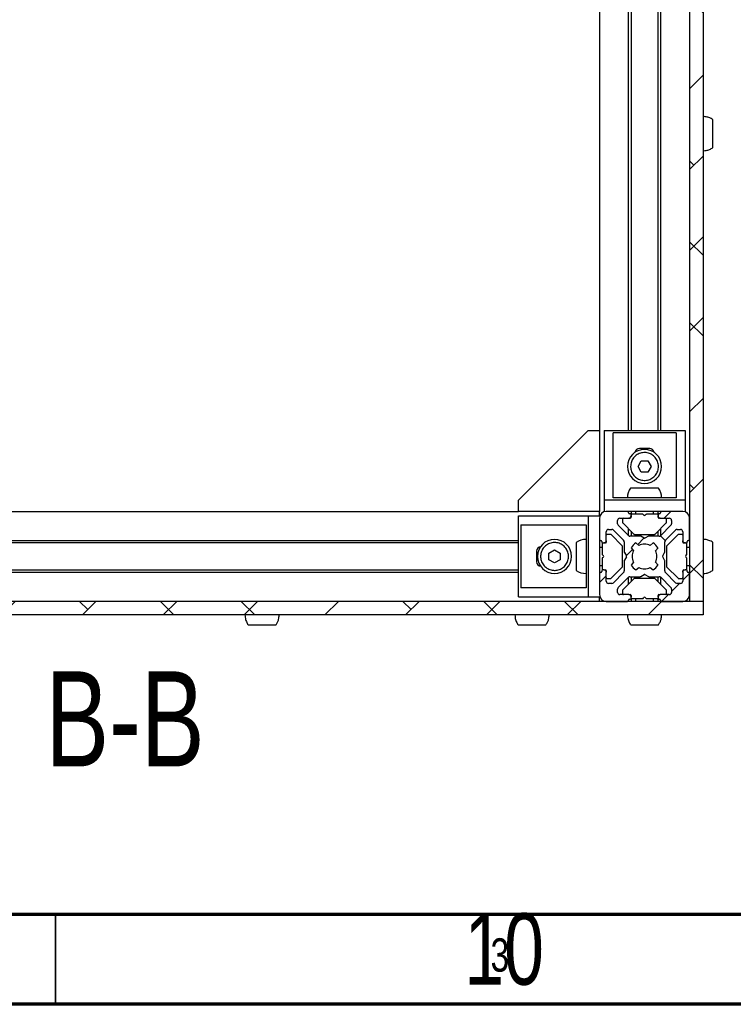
# Model space of a CAD drawing. Header units: millimetres. Extents: x 5 to 592, y 5 to 415.
# Tile 3 of 39: x 95 to 135, y 5 to 60. Entities that reach past the tile are written whole.
import ezdxf

# ---------------------------------------------------------------- set-up
doc = ezdxf.new("R2010")
doc.units = ezdxf.units.MM
doc.layers.add('NOTES', color=6, linetype='Continuous')
doc.layers.add('TRAIT-FINS', color=9, linetype='Continuous')
doc.layers.add('TRAIT-FORT', color=4, linetype='Continuous', lineweight=25)
doc.styles.add('SLDTEXTSTYLE0', font='TXT', dxfattribs={"width": 0.75})

msp = doc.modelspace()

# ---------------------------------------------------------------- hatches: boundary and pattern name
at = {"layer": 'TRAIT-FINS'}
h = msp.add_hatch(dxfattribs=at)
h.set_pattern_fill('ANSI38', color=9, style=0)
h.paths.add_polyline_path([(132.9712, 102.3959), (132.2212, 102.3959), (132.2212, 27.3959), (132.9712, 27.3959)], flags=0)
h = msp.add_hatch(dxfattribs=at)
h.set_pattern_fill('ANSI38', color=9, angle=3e-322, style=0)
edge = h.paths.add_edge_path(flags=0)
edge.add_arc((128.8837, 32.3209), 0.05, 180, 270, ccw=False)
edge.add_line((128.8337, 32.3209), (128.8337, 32.3459))
edge.add_arc((128.7837, 32.3459), 0.05, 0, 90)
edge.add_line((128.7837, 32.3959), (127.5962, 32.3959))
edge.add_arc((127.5962, 32.0209), 0.375, 90, 180)
edge.add_line((127.2212, 32.0209), (127.2212, 30.8334))
edge.add_arc((127.2712, 30.8334), 0.05, 180, 270)
edge.add_line((127.2712, 30.7834), (127.2962, 30.7834))
edge.add_arc((127.2962, 30.7334), 0.05, 0, 90, ccw=False)
edge.add_line((127.3462, 30.7334), (127.3462, 30.6959))
edge.add_arc((127.3962, 30.6959), 0.05, 180, 270)
edge.add_line((127.3962, 30.6459), (127.4712, 30.6459))
edge.add_arc((127.4712, 30.7709), 0.125, 270, 360)
edge.add_line((127.5962, 30.7709), (127.5962, 31.2709))
edge.add_arc((127.7212, 31.2709), 0.125, 90, 180, ccw=False)
edge.add_line((127.7212, 31.3959), (127.9043, 31.3959))
edge.add_arc((127.9043, 31.2709), 0.125, 45, 90, ccw=False)
edge.add_line((127.9927, 31.3592), (128.5596, 30.7923))
edge.add_arc((128.4712, 30.7039), 0.125, 0, 45, ccw=False)
edge.add_line((128.5962, 30.7039), (128.5962, 30.1343))
edge.add_arc((128.6462, 30.1343), 0.05, 180, 210)
edge.add_line((128.6029, 30.1093), (128.7117, 29.9209))
edge.add_arc((128.6684, 29.8959), 0.05, -30, 30, ccw=False)
edge.add_line((128.7117, 29.8709), (128.6029, 29.6825))
edge.add_arc((128.6462, 29.6575), 0.05, 150, 180)
edge.add_line((128.5962, 29.6575), (128.5962, 29.0878))
edge.add_arc((128.4712, 29.0878), 0.125, 315, 360, ccw=False)
edge.add_line((128.5596, 28.9994), (127.9927, 28.4325))
edge.add_arc((127.9043, 28.5209), 0.125, 270, 315, ccw=False)
edge.add_line((127.9043, 28.3959), (127.7212, 28.3959))
edge.add_arc((127.7212, 28.5209), 0.125, 180, 270, ccw=False)
edge.add_line((127.5962, 28.5209), (127.5962, 29.0209))
edge.add_arc((127.4712, 29.0209), 0.125, 0, 90)
edge.add_line((127.4712, 29.1459), (127.3962, 29.1459))
edge.add_arc((127.3962, 29.0959), 0.05, 90, 180)
edge.add_line((127.3462, 29.0959), (127.3462, 29.0584))
edge.add_arc((127.2962, 29.0584), 0.05, 270, 360, ccw=False)
edge.add_line((127.2962, 29.0084), (127.2712, 29.0084))
edge.add_arc((127.2712, 28.9584), 0.05, 90, 180)
edge.add_line((127.2212, 28.9584), (127.2212, 27.7709))
edge.add_arc((127.5962, 27.7709), 0.375, 180, 270)
edge.add_line((127.5962, 27.3959), (128.7837, 27.3959))
edge.add_arc((128.7837, 27.4459), 0.05, 270, 360)
edge.add_line((128.8337, 27.4459), (128.8337, 27.4709))
edge.add_arc((128.8837, 27.4709), 0.05, 90, 180, ccw=False)
edge.add_line((128.8837, 27.5209), (128.9212, 27.5209))
edge.add_arc((128.9212, 27.5709), 0.05, 270, 360)
edge.add_line((128.9712, 27.5709), (128.9712, 27.6459))
edge.add_arc((128.8462, 27.6459), 0.125, 0, 90)
edge.add_line((128.8462, 27.7709), (128.3462, 27.7709))
edge.add_arc((128.3462, 27.8959), 0.125, 180, 270, ccw=False)
edge.add_line((128.2212, 27.8959), (128.2212, 28.0789))
edge.add_arc((128.3462, 28.0789), 0.125, 135, 180, ccw=False)
edge.add_line((128.2578, 28.1673), (128.8248, 28.7342))
edge.add_arc((128.9132, 28.6459), 0.125, 90, 135, ccw=False)
edge.add_line((128.9132, 28.7709), (129.4828, 28.7709))
edge.add_arc((129.4828, 28.8209), 0.05, 270, 300)
edge.add_line((129.5078, 28.7776), (129.6962, 28.8863))
edge.add_arc((129.7212, 28.843), 0.05, 60, 120, ccw=False)
edge.add_line((129.7462, 28.8863), (129.9346, 28.7776))
edge.add_arc((129.9596, 28.8209), 0.05, 240, 270)
edge.add_line((129.9596, 28.7709), (130.5293, 28.7709))
edge.add_arc((130.5293, 28.6459), 0.125, 45, 90, ccw=False)
edge.add_line((130.6177, 28.7342), (131.1846, 28.1673))
edge.add_arc((131.0962, 28.0789), 0.125, 0, 45, ccw=False)
edge.add_line((131.2212, 28.0789), (131.2212, 27.8959))
edge.add_arc((131.0962, 27.8959), 0.125, 270, 360, ccw=False)
edge.add_line((131.0962, 27.7709), (130.5962, 27.7709))
edge.add_arc((130.5962, 27.6459), 0.125, 90, 180)
edge.add_line((130.4712, 27.6459), (130.4712, 27.5709))
edge.add_arc((130.5212, 27.5709), 0.05, 180, 270)
edge.add_line((130.5212, 27.5209), (130.5587, 27.5209))
edge.add_arc((130.5587, 27.4709), 0.05, 0, 90, ccw=False)
edge.add_line((130.6087, 27.4709), (130.6087, 27.4459))
edge.add_arc((130.6587, 27.4459), 0.05, 180, 270)
edge.add_line((130.6587, 27.3959), (131.8462, 27.3959))
edge.add_arc((131.8462, 27.7709), 0.375, 270, 360)
edge.add_line((132.2212, 27.7709), (132.2212, 28.9584))
edge.add_arc((132.1712, 28.9584), 0.05, 0, 90)
edge.add_line((132.1712, 29.0084), (132.1462, 29.0084))
edge.add_arc((132.1462, 29.0584), 0.05, 180, 270, ccw=False)
edge.add_line((132.0962, 29.0584), (132.0962, 29.0959))
edge.add_arc((132.0462, 29.0959), 0.05, 0, 90)
edge.add_line((132.0462, 29.1459), (131.9712, 29.1459))
edge.add_arc((131.9712, 29.0209), 0.125, 90, 180)
edge.add_line((131.8462, 29.0209), (131.8462, 28.5209))
edge.add_arc((131.7212, 28.5209), 0.125, 270, 360, ccw=False)
edge.add_line((131.7212, 28.3959), (131.5382, 28.3959))
edge.add_arc((131.5382, 28.5209), 0.125, 225, 270, ccw=False)
edge.add_line((131.4498, 28.4325), (130.8828, 28.9994))
edge.add_arc((130.9712, 29.0878), 0.125, 180, 225, ccw=False)
edge.add_line((130.8462, 29.0878), (130.8462, 29.6575))
edge.add_arc((130.7962, 29.6575), 0.05, 0, 30)
edge.add_line((130.8395, 29.6825), (130.7307, 29.8709))
edge.add_arc((130.774, 29.8959), 0.05, 150, 210, ccw=False)
edge.add_line((130.7307, 29.9209), (130.8395, 30.1093))
edge.add_arc((130.7962, 30.1343), 0.05, 330, 360)
edge.add_line((130.8462, 30.1343), (130.8462, 30.7039))
edge.add_arc((130.9712, 30.7039), 0.125, 135, 180, ccw=False)
edge.add_line((130.8828, 30.7923), (131.4498, 31.3592))
edge.add_arc((131.5382, 31.2709), 0.125, 90, 135, ccw=False)
edge.add_line((131.5382, 31.3959), (131.7212, 31.3959))
edge.add_arc((131.7212, 31.2709), 0.125, 0, 90, ccw=False)
edge.add_line((131.8462, 31.2709), (131.8462, 30.7709))
edge.add_arc((131.9712, 30.7709), 0.125, 180, 270)
edge.add_line((131.9712, 30.6459), (132.0462, 30.6459))
edge.add_arc((132.0462, 30.6959), 0.05, 270, 360)
edge.add_line((132.0962, 30.6959), (132.0962, 30.7334))
edge.add_arc((132.1462, 30.7334), 0.05, 90, 180, ccw=False)
edge.add_line((132.1462, 30.7834), (132.1712, 30.7834))
edge.add_arc((132.1712, 30.8334), 0.05, 270, 360)
edge.add_line((132.2212, 30.8334), (132.2212, 32.0209))
edge.add_arc((131.8462, 32.0209), 0.375, 0, 90)
edge.add_line((131.8462, 32.3959), (130.6587, 32.3959))
edge.add_arc((130.6587, 32.3459), 0.05, 90, 180)
edge.add_line((130.6087, 32.3459), (130.6087, 32.3209))
edge.add_arc((130.5587, 32.3209), 0.05, 270, 360, ccw=False)
edge.add_line((130.5587, 32.2709), (130.5212, 32.2709))
edge.add_arc((130.5212, 32.2209), 0.05, 90, 180)
edge.add_line((130.4712, 32.2209), (130.4712, 32.1459))
edge.add_arc((130.5962, 32.1459), 0.125, 180, 270)
edge.add_line((130.5962, 32.0209), (131.0962, 32.0209))
edge.add_arc((131.0962, 31.8959), 0.125, 0, 90, ccw=False)
edge.add_line((131.2212, 31.8959), (131.2212, 31.7128))
edge.add_arc((131.0962, 31.7128), 0.125, 315, 360, ccw=False)
edge.add_line((131.1846, 31.6244), (130.6177, 31.0575))
edge.add_arc((130.5293, 31.1459), 0.125, 270, 315, ccw=False)
edge.add_line((130.5293, 31.0209), (129.9596, 31.0209))
edge.add_arc((129.9596, 30.9709), 0.05, 90, 120)
edge.add_line((129.9346, 31.0142), (129.7462, 30.9054))
edge.add_arc((129.7212, 30.9487), 0.05, 240, 300, ccw=False)
edge.add_line((129.6962, 30.9054), (129.5078, 31.0142))
edge.add_arc((129.4828, 30.9709), 0.05, 60, 90)
edge.add_line((129.4828, 31.0209), (128.9132, 31.0209))
edge.add_arc((128.9132, 31.1459), 0.125, 225, 270, ccw=False)
edge.add_line((128.8248, 31.0575), (128.2578, 31.6244))
edge.add_arc((128.3462, 31.7128), 0.125, 180, 225, ccw=False)
edge.add_line((128.2212, 31.7128), (128.2212, 31.8959))
edge.add_arc((128.3462, 31.8959), 0.125, 90, 180, ccw=False)
edge.add_line((128.3462, 32.0209), (128.8462, 32.0209))
edge.add_arc((128.8462, 32.1459), 0.125, 270, 360)
edge.add_line((128.9712, 32.1459), (128.9712, 32.2209))
edge.add_arc((128.9212, 32.2209), 0.05, 0, 90)
edge.add_line((128.9212, 32.2709), (128.8837, 32.2709))
edge = h.paths.add_edge_path(flags=0)
edge.add_arc((129.7212, 29.8959), 0.6875, 242.77268, 297.22732, ccw=False)
edge.add_line((129.4067, 29.2845), (129.2427, 29.1484))
edge.add_arc((129.7212, 29.8959), 0.8874, 212.55044, 237.37362, ccw=False)
edge.add_line((128.9732, 29.4184), (129.1099, 29.5813))
edge.add_arc((129.7212, 29.8959), 0.6875, 152.77268, 207.22732, ccw=False)
edge.add_line((129.1099, 30.2104), (128.9732, 30.3733))
edge.add_arc((129.7212, 29.8959), 0.8874, 122.62638, 147.44956, ccw=False)
edge.add_line((129.2427, 30.6433), (129.4067, 30.5072))
edge.add_arc((129.7212, 29.8959), 0.6875, 62.77268, 117.22732, ccw=False)
edge.add_line((130.0358, 30.5072), (130.1997, 30.6433))
edge.add_arc((129.7212, 29.8959), 0.8874, 32.55044, 57.37362, ccw=False)
edge.add_line((130.4693, 30.3733), (130.3325, 30.2104))
edge.add_arc((129.7212, 29.8959), 0.6875, -27.22732, 27.22732, ccw=False)
edge.add_line((130.3325, 29.5813), (130.4693, 29.4184))
edge.add_arc((129.7212, 29.8959), 0.8874, 302.62638, 327.44956, ccw=False)
edge.add_line((130.1997, 29.1484), (130.0358, 29.2845))
h = msp.add_hatch(dxfattribs=at)
h.set_pattern_fill('ANSI38', color=9, angle=3e-322, style=0)
h.paths.add_polyline_path([(68.9712, 26.6459), (132.9712, 26.6459), (132.9712, 27.3959), (68.9712, 27.3959)], flags=0)

# ---------------------------------------------------------------- linework, layer by layer
at = {"color": 7, "linetype": 'Continuous', "lineweight": 18}
for p, q in [((10, 10), (584, 10)), ((97, 10), (97, 5)), ((5, 5), (589, 5))]:
    msp.add_line(p, q, dxfattribs=at)
at = {"color": 7, "linetype": 'Continuous', "lineweight": 70}
for p, q in [((584, 10), (10, 10)), ((589, 5), (5, 5))]:
    msp.add_line(p, q, dxfattribs=at)
at = {"color": 7, "linetype": 'Continuous', "lineweight": 35}
msp.add_line((97, 10), (97, 5), dxfattribs=at)
at = {"layer": 'TRAIT-FORT', "color": 4, "linetype": 'Continuous', "lineweight": 25}
for p, q in [((132.2212, 102.3959), (132.2212, 27.3959)), ((132.9712, 102.3959), (132.9712, 27.3959)), ((127.2212, 92.8959), (127.2212, 36.8959)), ((128.8337, 36.8959), (128.8337, 92.8959)), ((128.9712, 92.8959), (128.9712, 36.8959)), ((130.4712, 36.8959), (130.4712, 92.8959)), ((130.6087, 92.8959), (130.6087, 36.8959)), ((122.7212, 33.0234), (126.5937, 36.8959)), ((126.5937, 36.8959), (127.2212, 36.8959)), ((127.2212, 36.8959), (127.2212, 32.3959)), ((127.4712, 36.8959), (127.4712, 33.0234)), ((127.4712, 36.8959), (131.9712, 36.8959)), ((131.4712, 36.7734), (127.9712, 36.7734)), ((127.9712, 33.1459), (127.9712, 36.7734)), ((131.4712, 36.7734), (131.4712, 33.1459)), ((131.9712, 36.8959), (131.9712, 33.0234)), ((130.0087, 35.8959), (129.4337, 35.8959)), ((129.3604, 34.8959), (129.5408, 35.2084)), ((129.5408, 35.2084), (129.9016, 35.2084)), ((129.9016, 35.2084), (130.0821, 34.8959)), ((129.5408, 34.5834), (129.3604, 34.8959)), ((129.9016, 34.5834), (129.5408, 34.5834)), ((130.0821, 34.8959), (129.9016, 34.5834)), ((122.7212, 32.3959), (122.7212, 33.0234)), ((131.9712, 33.0234), (127.4712, 33.0234)), ((127.4712, 33.0234), (127.4712, 32.3959)), ((131.4712, 33.1459), (127.9712, 33.1459)), ((131.9712, 33.0234), (131.9712, 32.3959)), ((79.2212, 32.3959), (122.7212, 32.3959)), ((127.2212, 32.3959), (122.7212, 32.3959)), ((127.2212, 32.1459), (127.2212, 32.3959)), ((128.7837, 32.3959), (127.5962, 32.3959)), ((130.6587, 32.3959), (128.7837, 32.3959)), ((128.8337, 32.3459), (128.8337, 32.3959)), ((128.8337, 32.3209), (128.8337, 32.3459)), ((128.9712, 32.3959), (128.9712, 32.2209)), ((129.2212, 32.3959), (129.2212, 32.2459)), ((130.2212, 32.2459), (130.2212, 32.3959)), ((130.4712, 32.2209), (130.4712, 32.3959)), ((130.6087, 32.3959), (130.6087, 32.3459)), ((130.6087, 32.3459), (130.6087, 32.3209)), ((131.8462, 32.3959), (130.6587, 32.3959)), ((122.7212, 27.6459), (122.7212, 32.1459)), ((122.7212, 32.1459), (126.5937, 32.1459)), ((126.5937, 32.1459), (126.5937, 27.6459)), ((126.5937, 32.1459), (127.2212, 32.1459)), ((127.2212, 32.0209), (127.2212, 30.8334)), ((128.2212, 31.7128), (128.2212, 31.8959)), ((128.3462, 32.0209), (128.8462, 32.0209)), ((128.4962, 31.9709), (128.4962, 31.7916)), ((128.5109, 31.7562), (129.1316, 31.1355)), ((128.9212, 32.0209), (128.8462, 32.0209)), ((128.9212, 32.2709), (128.8837, 32.2709)), ((128.9712, 32.1459), (128.9712, 32.2209)), ((128.9712, 32.1459), (128.9712, 32.0709)), ((129.6005, 32.2459), (129.0212, 32.2459)), ((129.6859, 32.1812), (129.6359, 32.2312)), ((129.8066, 32.2312), (129.7566, 32.1812)), ((130.4212, 32.2459), (129.8419, 32.2459)), ((130.3109, 31.1355), (130.9316, 31.7562)), ((130.4712, 32.2209), (130.4712, 32.1459)), ((130.4712, 32.0709), (130.4712, 32.1459)), ((130.5587, 32.2709), (130.5212, 32.2709)), ((130.5962, 32.0209), (130.5212, 32.0209)), ((130.5962, 32.0209), (131.0962, 32.0209)), ((130.9462, 31.7916), (130.9462, 31.9709)), ((131.2212, 31.8959), (131.2212, 31.7128)), ((132.2212, 30.8334), (132.2212, 32.0209)), ((122.8437, 31.6459), (126.4712, 31.6459)), ((122.8437, 31.6459), (122.8437, 28.1459)), ((126.4712, 31.6459), (126.4712, 28.1459)), ((127.5962, 30.7709), (127.5962, 31.2709)), ((127.7212, 31.3959), (127.9043, 31.3959)), ((127.9927, 31.3592), (128.5596, 30.7923)), ((128.8248, 31.0575), (128.2578, 31.6244)), ((128.8337, 31.0493), (128.8337, 31.4334)), ((128.9712, 31.2959), (128.9712, 31.0209)), ((130.4712, 31.0209), (130.4712, 31.2959)), ((130.6087, 31.4334), (130.6087, 31.0493)), ((131.1846, 31.6244), (130.6177, 31.0575)), ((130.8828, 30.7923), (131.4498, 31.3592)), ((131.5382, 31.3959), (131.7212, 31.3959)), ((131.8462, 31.2709), (131.8462, 30.7709)), ((79.2212, 30.7834), (122.7212, 30.7834)), ((125.9212, 30.67), (125.9212, 29.1213)), ((127.2212, 30.8334), (127.2212, 28.9584)), ((127.2712, 30.7834), (127.2962, 30.7834)), ((127.3462, 30.7334), (127.3462, 30.6959)), ((127.5962, 30.7709), (127.5962, 30.6959)), ((127.8255, 31.1209), (127.6462, 31.1209)), ((128.4816, 30.4855), (127.8609, 31.1062)), ((128.5962, 30.7039), (128.5962, 30.1343)), ((129.4828, 31.0209), (128.9132, 31.0209)), ((129.1669, 31.1209), (130.2755, 31.1209)), ((129.6962, 30.9054), (129.5078, 31.0142)), ((129.9346, 31.0142), (129.7462, 30.9054)), ((130.5293, 31.0209), (129.9596, 31.0209)), ((130.8462, 30.1343), (130.8462, 30.7039)), ((131.5816, 31.1062), (130.9609, 30.4855)), ((131.7962, 31.1209), (131.6169, 31.1209)), ((131.8462, 30.6959), (131.8462, 30.7709)), ((132.0962, 30.6959), (132.0962, 30.7334)), ((132.1462, 30.7834), (132.1712, 30.7834)), ((122.7212, 30.6459), (79.2212, 30.6459)), ((123.7212, 30.1834), (123.7212, 29.6084)), ((124.4087, 30.0763), (124.7212, 30.2567)), ((124.7212, 30.2567), (125.0337, 30.0763)), ((127.3712, 30.3959), (127.2212, 30.3959)), ((127.3712, 30.5959), (127.3712, 30.0166)), ((127.3962, 30.6459), (127.4712, 30.6459)), ((127.5462, 30.6459), (127.4712, 30.6459)), ((128.4962, 29.3416), (128.4962, 30.4501)), ((128.6029, 30.1093), (128.7117, 29.9209)), ((128.9732, 30.3733), (129.1099, 30.2104)), ((129.4067, 30.5072), (129.2427, 30.6433)), ((130.1997, 30.6433), (130.0358, 30.5072)), ((130.3325, 30.2104), (130.4693, 30.3733)), ((130.7307, 29.9209), (130.8395, 30.1093)), ((130.9462, 30.4501), (130.9462, 29.3416)), ((131.9712, 30.6459), (131.8962, 30.6459)), ((131.9712, 30.6459), (132.0462, 30.6459)), ((132.0712, 30.0166), (132.0712, 30.5959)), ((132.2212, 30.3959), (132.0712, 30.3959)), ((124.4087, 29.7154), (124.4087, 30.0763)), ((124.7212, 29.535), (124.4087, 29.7154)), ((125.0337, 29.7154), (124.7212, 29.535)), ((125.0337, 30.0763), (125.0337, 29.7154)), ((127.3712, 29.7751), (127.3712, 29.1959)), ((127.3859, 29.9812), (127.4359, 29.9312)), ((127.4359, 29.8605), (127.3859, 29.8105)), ((128.5962, 29.6575), (128.5962, 29.0878)), ((128.7117, 29.8709), (128.6029, 29.6825)), ((129.1099, 29.5813), (128.9732, 29.4184)), ((130.4693, 29.4184), (130.3325, 29.5813)), ((130.8395, 29.6825), (130.7307, 29.8709)), ((130.8462, 29.0878), (130.8462, 29.6575)), ((132.0066, 29.9312), (132.0566, 29.9812)), ((132.0566, 29.8105), (132.0066, 29.8605)), ((132.0712, 29.1959), (132.0712, 29.7751)), ((79.2212, 29.1459), (122.7212, 29.1459)), ((122.7212, 29.0084), (79.2212, 29.0084)), ((127.2212, 29.3959), (127.3712, 29.3959)), ((127.2962, 29.0084), (127.2712, 29.0084)), ((127.3462, 29.0959), (127.3462, 29.0584)), ((127.4712, 29.1459), (127.3962, 29.1459)), ((127.4712, 29.1459), (127.5462, 29.1459)), ((127.5962, 29.0959), (127.5962, 29.0209)), ((127.5962, 28.5209), (127.5962, 29.0209)), ((127.8609, 28.6855), (128.4816, 29.3062)), ((129.2427, 29.1484), (129.4067, 29.2845)), ((130.0358, 29.2845), (130.1997, 29.1484)), ((130.9609, 29.3062), (131.5816, 28.6855)), ((131.8462, 29.0209), (131.8462, 29.0959)), ((131.8462, 29.0209), (131.8462, 28.5209)), ((131.8962, 29.1459), (131.9712, 29.1459)), ((132.0462, 29.1459), (131.9712, 29.1459)), ((132.0712, 29.3959), (132.2212, 29.3959)), ((132.0962, 29.0584), (132.0962, 29.0959)), ((132.1712, 29.0084), (132.1462, 29.0084)), ((127.2212, 28.9584), (127.2212, 27.7709)), ((127.6462, 28.6709), (127.8255, 28.6709)), ((128.5596, 28.9994), (127.9927, 28.4325)), ((128.2578, 28.1673), (128.8248, 28.7342)), ((128.5109, 28.0355), (129.1316, 28.6562)), ((128.8337, 28.3584), (128.8337, 28.7424)), ((128.9132, 28.7709), (129.4828, 28.7709)), ((128.9712, 28.7709), (128.9712, 28.4959)), ((130.2755, 28.6709), (129.1669, 28.6709)), ((129.5078, 28.7776), (129.6962, 28.8863)), ((129.7462, 28.8863), (129.9346, 28.7776)), ((129.9596, 28.7709), (130.5293, 28.7709)), ((130.3109, 28.6562), (130.9316, 28.0355)), ((130.4712, 28.4959), (130.4712, 28.7709)), ((130.6087, 28.7424), (130.6087, 28.3584)), ((130.6177, 28.7342), (131.1846, 28.1673)), ((131.4498, 28.4325), (130.8828, 28.9994)), ((131.6169, 28.6709), (131.7962, 28.6709)), ((132.2212, 27.7709), (132.2212, 28.9584)), ((126.4712, 28.1459), (122.8437, 28.1459)), ((127.9043, 28.3959), (127.7212, 28.3959)), ((128.2212, 27.8959), (128.2212, 28.0789)), ((128.4962, 28.0001), (128.4962, 27.8209)), ((130.9462, 27.8209), (130.9462, 28.0001)), ((131.2212, 28.0789), (131.2212, 27.8959)), ((131.7212, 28.3959), (131.5382, 28.3959)), ((132.9712, 27.3959), (68.9712, 27.3959)), ((122.7212, 27.6459), (126.5937, 27.6459)), ((126.5937, 27.6459), (127.2212, 27.6459)), ((127.2212, 27.3959), (127.2212, 27.6459)), ((127.5962, 27.3959), (128.7837, 27.3959)), ((128.8462, 27.7709), (128.3462, 27.7709)), ((128.8337, 27.4459), (128.8337, 27.4709)), ((128.8337, 27.3959), (128.8337, 27.4459)), ((128.8462, 27.7709), (128.9212, 27.7709)), ((128.8837, 27.5209), (128.9212, 27.5209)), ((128.9712, 27.7209), (128.9712, 27.6459)), ((128.9712, 27.5709), (128.9712, 27.6459)), ((128.9712, 27.5709), (128.9712, 27.3959)), ((129.6005, 27.5459), (129.0212, 27.5459)), ((129.2212, 27.5459), (129.2212, 27.3959)), ((129.6359, 27.5605), (129.6859, 27.6105)), ((129.7566, 27.6105), (129.8066, 27.5605)), ((130.4212, 27.5459), (129.8419, 27.5459)), ((130.2212, 27.3959), (130.2212, 27.5459)), ((130.4712, 27.6459), (130.4712, 27.7209)), ((130.4712, 27.6459), (130.4712, 27.5709)), ((130.4712, 27.3959), (130.4712, 27.5709)), ((130.5212, 27.7709), (130.5962, 27.7709)), ((130.5212, 27.5209), (130.5587, 27.5209)), ((131.0962, 27.7709), (130.5962, 27.7709)), ((130.6087, 27.4709), (130.6087, 27.4459)), ((130.6087, 27.4459), (130.6087, 27.3959)), ((130.6587, 27.3959), (131.8462, 27.3959)), ((132.9712, 27.3959), (132.2212, 27.3959)), ((132.9712, 27.3959), (132.9712, 26.6459)), ((132.9712, 26.6459), (68.9712, 26.6459))]:
    msp.add_line(p, q, dxfattribs=at)
for centre, radius, start, end in [((129.7212, 34.8959), 0.95, 0, 180), ((129.4337, 35.6459), 0.25, 90, 171.95061), ((130.0087, 35.6459), 0.25, 8.0494, 90), ((129.7212, 34.8959), 0.95, 180, 0), ((129.7212, 33.1459), 0.95, 144.59636, 180), ((129.7212, 33.1459), 0.95, 0, 35.39802), ((127.5962, 32.0209), 0.375, 90, 180), ((128.7837, 32.3459), 0.05, 0, 90), ((128.8837, 32.3209), 0.05, 180, 270), ((130.5587, 32.3209), 0.05, 270, 0), ((130.6587, 32.3459), 0.05, 90, 180), ((131.8462, 32.0209), 0.375, 0, 90), ((128.3462, 31.8959), 0.125, 90, 180), ((128.5462, 31.9709), 0.05, 90, 180), ((128.5462, 31.7916), 0.05, 180, 225), ((128.8462, 32.1459), 0.125, 270, 0), ((128.9212, 32.2209), 0.05, 0, 90), ((128.9212, 32.0709), 0.05, 270, 0), ((129.0212, 32.1959), 0.05, 90, 180), ((129.6005, 32.1959), 0.05, 45, 90), ((129.7212, 32.2166), 0.05, 225, 315), ((129.8419, 32.1959), 0.05, 90, 135), ((130.4212, 32.1959), 0.05, 0, 90), ((130.5212, 32.2209), 0.05, 90, 180), ((130.5962, 32.1459), 0.125, 180, 270), ((130.5212, 32.0709), 0.05, 180, 270), ((130.8962, 31.9709), 0.05, 0, 90), ((130.8962, 31.7916), 0.05, 315, 0), ((131.0962, 31.8959), 0.125, 0, 90), ((127.7212, 31.2709), 0.125, 90, 180), ((127.9043, 31.2709), 0.125, 45, 90), ((128.3462, 31.7128), 0.125, 180, 225), ((131.0962, 31.7128), 0.125, 315, 0), ((131.5382, 31.2709), 0.125, 90, 135), ((131.7212, 31.2709), 0.125, 0, 90), ((124.7212, 29.8959), 0.95, 90, 270), ((124.7212, 29.8959), 0.95, 270, 90), ((126.4712, 29.8959), 0.95, 90, 125.39802), ((127.2712, 30.8334), 0.05, 180, 270), ((127.2962, 30.7334), 0.05, 0, 90), ((127.3962, 30.6959), 0.05, 180, 270), ((127.4712, 30.7709), 0.125, 270, 0), ((127.5462, 30.6959), 0.05, 270, 0), ((127.6462, 31.0709), 0.05, 90, 180), ((127.8255, 31.0709), 0.05, 45, 90), ((128.4712, 30.7039), 0.125, 0, 45), ((128.9132, 31.1459), 0.125, 225, 270), ((129.1669, 31.1709), 0.05, 225, 270), ((129.4828, 30.9709), 0.05, 60, 90), ((129.7212, 30.9487), 0.05, 240, 300), ((129.9596, 30.9709), 0.05, 90, 120), ((130.2755, 31.1709), 0.05, 270, 315), ((130.5293, 31.1459), 0.125, 270, 315), ((130.9712, 30.7039), 0.125, 135, 180), ((131.6169, 31.0709), 0.05, 90, 135), ((131.7962, 31.0709), 0.05, 0, 90), ((131.9712, 30.7709), 0.125, 180, 270), ((131.8962, 30.6959), 0.05, 180, 270), ((132.0462, 30.6959), 0.05, 270, 0), ((132.1462, 30.7334), 0.05, 90, 180), ((132.1712, 30.8334), 0.05, 270, 0), ((123.9712, 30.1834), 0.25, 90, 180), ((127.4212, 30.5959), 0.05, 90, 180), ((128.4462, 30.4501), 0.05, 0, 45), ((128.6462, 30.1343), 0.05, 180, 210), ((129.7212, 29.8959), 0.8874, 122.62638, 147.44956), ((129.7212, 29.8959), 0.6875, 152.77268, 207.22732), ((129.7212, 29.8959), 0.6875, 62.77268, 117.22732), ((129.7212, 29.8959), 0.8874, 32.55044, 57.37362), ((129.7212, 29.8959), 0.6875, 332.77268, 27.22732), ((130.7962, 30.1343), 0.05, 330, 0), ((130.9962, 30.4501), 0.05, 135, 180), ((132.0212, 30.5959), 0.05, 0, 90), ((123.9712, 29.6084), 0.25, 180, 270), ((127.4212, 30.0166), 0.05, 180, 225), ((127.4212, 29.7751), 0.05, 135, 180), ((127.4005, 29.8959), 0.05, 315, 45), ((128.6462, 29.6575), 0.05, 150, 180), ((128.6684, 29.8959), 0.05, 330, 30), ((130.774, 29.8959), 0.05, 150, 210), ((130.7962, 29.6575), 0.05, 0, 30), ((132.0419, 29.8959), 0.05, 135, 225), ((132.0212, 30.0166), 0.05, 315, 0), ((132.0212, 29.7751), 0.05, 0, 45), ((126.4712, 29.8959), 0.95, 234.59636, 270), ((127.2712, 28.9584), 0.05, 90, 180), ((127.2962, 29.0584), 0.05, 270, 0), ((127.3962, 29.0959), 0.05, 90, 180), ((127.4212, 29.1959), 0.05, 180, 270), ((127.4712, 29.0209), 0.125, 0, 90), ((127.5462, 29.0959), 0.05, 0, 90), ((128.4462, 29.3416), 0.05, 315, 0), ((128.4712, 29.0878), 0.125, 315, 0), ((129.7212, 29.8959), 0.8874, 212.55044, 237.37362), ((129.7212, 29.8959), 0.6875, 242.77268, 297.22732), ((129.7212, 29.8959), 0.8874, 302.62638, 327.44956), ((130.9712, 29.0878), 0.125, 180, 225), ((130.9962, 29.3416), 0.05, 180, 225), ((131.9712, 29.0209), 0.125, 90, 180), ((131.8962, 29.0959), 0.05, 90, 180), ((132.0212, 29.1959), 0.05, 270, 0), ((132.0462, 29.0959), 0.05, 0, 90), ((132.1462, 29.0584), 0.05, 180, 270), ((132.1712, 28.9584), 0.05, 0, 90), ((127.6462, 28.7209), 0.05, 180, 270), ((127.7212, 28.5209), 0.125, 180, 270), ((127.8255, 28.7209), 0.05, 270, 315), ((128.9132, 28.6459), 0.125, 90, 135), ((129.1669, 28.6209), 0.05, 90, 135), ((129.4828, 28.8209), 0.05, 270, 300), ((129.7212, 28.843), 0.05, 60, 120), ((129.9596, 28.8209), 0.05, 240, 270), ((130.2755, 28.6209), 0.05, 45, 90), ((130.5293, 28.6459), 0.125, 45, 90), ((131.6169, 28.7209), 0.05, 225, 270), ((131.7212, 28.5209), 0.125, 270, 0), ((131.7962, 28.7209), 0.05, 270, 0), ((127.9043, 28.5209), 0.125, 270, 315), ((128.3462, 28.0789), 0.125, 135, 180), ((128.5462, 28.0001), 0.05, 135, 180), ((130.8962, 28.0001), 0.05, 0, 45), ((131.0962, 28.0789), 0.125, 0, 45), ((131.5382, 28.5209), 0.125, 225, 270), ((127.5962, 27.7709), 0.375, 180, 270), ((128.3462, 27.8959), 0.125, 180, 270), ((128.5462, 27.8209), 0.05, 180, 270), ((128.7837, 27.4459), 0.05, 270, 0), ((128.8837, 27.4709), 0.05, 90, 180), ((128.8462, 27.6459), 0.125, 0, 90), ((128.9212, 27.7209), 0.05, 0, 90), ((128.9212, 27.5709), 0.05, 270, 0), ((129.0212, 27.5959), 0.05, 180, 270), ((129.6005, 27.5959), 0.05, 270, 315), ((129.7212, 27.5751), 0.05, 45, 135), ((129.8419, 27.5959), 0.05, 225, 270), ((130.4212, 27.5959), 0.05, 270, 0), ((130.5962, 27.6459), 0.125, 90, 180), ((130.5212, 27.7209), 0.05, 90, 180), ((130.5212, 27.5709), 0.05, 180, 270), ((130.5587, 27.4709), 0.05, 0, 90), ((130.6587, 27.4459), 0.05, 180, 270), ((130.8962, 27.8209), 0.05, 270, 0), ((131.0962, 27.8959), 0.125, 270, 0), ((131.8462, 27.7709), 0.375, 270, 0)]:
    msp.add_arc(centre, radius, start, end, dxfattribs=at)
for points, knots in [([(133.5246, 54.1674), (133.5237, 54.1683), (133.4608, 54.2273), (133.3108, 54.2885), (133.1226, 54.3404), (133.0119, 54.3444), (132.9712, 54.3459)], [0, 0, 0, 0, 0.0067515, 0.43852266, 0.79375071, 1, 1, 1, 1]), ([(133.5212, 52.628), (133.5212, 52.6309), (133.5212, 52.6375), (133.5212, 52.751), (133.5212, 52.9354), (133.5212, 53.1742), (133.5212, 53.4373), (133.5212, 53.6961), (133.5212, 53.9203), (133.5212, 54.0877), (133.5212, 54.1503), (133.5212, 54.1724), (133.5212, 54.1661), (133.5212, 54.1637)], [0, 0, 0, 0, 0.0870662, 0.1944476, 0.3018278, 0.409208, 0.5165912, 0.6239719, 0.7313522, 0.8387352, 0.9461162, 0.9797668, 1, 1, 1, 1]), ([(132.9712, 52.4459), (133.032, 52.4494), (133.1554, 52.4567), (133.3465, 52.5128), (133.4608, 52.5866), (133.5222, 52.6262)], [0, 0, 0, 0, 0.3097996, 0.6289338, 1, 1, 1, 1]), ([(128.9466, 34.8959), (128.9552, 34.983), (128.9723, 35.1572), (129.1058, 35.389), (129.3025, 35.5653), (129.548, 35.666), (129.8126, 35.68), (130.067, 35.6055), (130.2824, 35.451), (130.4346, 35.2341), (130.4898, 35.0368), (130.5004, 34.8364), (130.4662, 34.6344), (130.3377, 34.4027), (130.1397, 34.2265), (129.8945, 34.1257), (129.6298, 34.1117), (129.3755, 34.1862), (129.1599, 34.3407), (129.0084, 34.5576), (128.9512, 34.7548), (128.9475, 34.8687), (128.9466, 34.8959)], [0, 0, 0, 0, 0.0536849, 0.1073724, 0.1610579, 0.2147442, 0.2684306, 0.3221172, 0.3758039, 0.4294899, 0.4831753, 0.4999989, 0.5536854, 0.6073715, 0.6610581, 0.7147444, 0.7684307, 0.8221166, 0.8758033, 0.9294893, 0.9831749, 1, 1, 1, 1]), ([(130.4954, 33.6959), (130.4869, 33.6959), (130.4698, 33.6959), (130.3366, 33.6959), (130.14, 33.6959), (129.8944, 33.6959), (129.6298, 33.6959), (129.3754, 33.6959), (129.1599, 33.6959), (129.0084, 33.6959), (128.9512, 33.6959), (128.9475, 33.6959), (128.9466, 33.6959)], [0, 0, 0, 0, 0.1064, 0.2138893, 0.3213792, 0.4288688, 0.5363583, 0.6438469, 0.7513365, 0.8588256, 0.9663153, 1, 1, 1, 1]), ([(124.7212, 29.1213), (124.6341, 29.1298), (124.4599, 29.147), (124.2281, 29.2805), (124.0518, 29.4771), (123.951, 29.7226), (123.9371, 29.9872), (124.0115, 30.2417), (124.1661, 30.4571), (124.3829, 30.6092), (124.5802, 30.6645), (124.7806, 30.675), (124.9827, 30.6408), (125.2143, 30.5123), (125.3906, 30.3143), (125.4914, 30.0692), (125.5053, 29.8044), (125.4309, 29.5501), (125.2764, 29.3345), (125.0595, 29.183), (124.8622, 29.1259), (124.7484, 29.1221), (124.7212, 29.1213)], [0, 0, 0, 0, 0.0536865, 0.1073725, 0.1610589, 0.2147449, 0.2684311, 0.3221177, 0.3758031, 0.4294895, 0.4831755, 0.4999999, 0.5536864, 0.6073724, 0.6610588, 0.7147451, 0.7684312, 0.8221178, 0.8758033, 0.9294896, 0.9831757, 1, 1, 1, 1]), ([(133.5246, 30.6674), (133.5237, 30.6683), (133.4608, 30.7273), (133.3109, 30.7885), (133.1226, 30.8404), (133.0119, 30.8444), (132.9712, 30.8459)], [0, 0, 0, 0, 0.0067515, 0.4385269, 0.7937507, 1, 1, 1, 1]), ([(133.5212, 29.128), (133.5212, 29.1309), (133.5212, 29.1375), (133.5212, 29.251), (133.5212, 29.4354), (133.5212, 29.6742), (133.5212, 29.9373), (133.5212, 30.1961), (133.5212, 30.4204), (133.5212, 30.5877), (133.5212, 30.6503), (133.5212, 30.6724), (133.5212, 30.6661), (133.5212, 30.6637)], [0, 0, 0, 0, 0.0870666, 0.1944476, 0.301828, 0.4092108, 0.5165908, 0.6239714, 0.7313543, 0.8387352, 0.9461161, 0.9797673, 1, 1, 1, 1]), ([(132.9712, 28.9459), (133.032, 28.9494), (133.1554, 28.9567), (133.3465, 29.0128), (133.4608, 29.0866), (133.5222, 29.1262)], [0, 0, 0, 0, 0.3098024, 0.6289382, 1, 1, 1, 1]), ([(107.5212, 26.6459), (107.5275, 26.5591), (107.5367, 26.4315), (107.6057, 26.2482), (107.6518, 26.1446), (107.6987, 26.0931), (107.6992, 26.0927)], [0, 0, 0, 0, 0.4385151, 0.6453876, 0.9968051, 1, 1, 1, 1]), ([(109.2392, 26.0962), (109.2726, 26.1443), (109.3368, 26.2371), (109.4037, 26.4242), (109.4146, 26.5621), (109.4212, 26.6459)], [0, 0, 0, 0, 0.2975788, 0.5731993, 1, 1, 1, 1]), ([(122.5212, 26.6459), (122.5275, 26.5591), (122.5367, 26.4315), (122.6057, 26.2483), (122.6518, 26.1446), (122.6987, 26.0931), (122.6992, 26.0927)], [0, 0, 0, 0, 0.4385146, 0.6453868, 0.9968008, 1, 1, 1, 1]), ([(124.2392, 26.0962), (124.2726, 26.1443), (124.3368, 26.2371), (124.4037, 26.4242), (124.4146, 26.5621), (124.4212, 26.6459)], [0, 0, 0, 0, 0.2975791, 0.5731997, 1, 1, 1, 1]), ([(128.7712, 26.6459), (128.7775, 26.5591), (128.7867, 26.4315), (128.8557, 26.2482), (128.9018, 26.1446), (128.9487, 26.0931), (128.9492, 26.0927)], [0, 0, 0, 0, 0.4385146, 0.6453873, 0.9968051, 1, 1, 1, 1]), ([(130.4892, 26.0962), (130.5226, 26.1443), (130.5868, 26.2371), (130.6537, 26.4242), (130.6646, 26.5621), (130.6712, 26.6459)], [0, 0, 0, 0, 0.2975788, 0.5731993, 1, 1, 1, 1]), ([(107.7027, 26.0959), (107.7062, 26.0959), (107.7139, 26.0959), (107.8298, 26.0959), (108.0157, 26.0959), (108.2554, 26.0959), (108.5188, 26.0959), (108.7771, 26.0959), (109.0003, 26.0959), (109.1279, 26.0959), (109.2123, 26.0959), (109.2553, 26.0959), (109.2417, 26.0959), (109.2397, 26.0959)], [0, 0, 0, 0, 0.0895958, 0.1969484, 0.3043005, 0.4116523, 0.5190043, 0.6263567, 0.7337092, 0.8410618, 0.8747032, 0.9820554, 1, 1, 1, 1]), ([(122.7027, 26.0959), (122.7062, 26.0959), (122.7139, 26.0959), (122.8298, 26.0959), (123.0157, 26.0959), (123.2554, 26.0959), (123.5188, 26.0959), (123.7771, 26.0959), (124.0003, 26.0959), (124.1279, 26.0959), (124.2123, 26.0959), (124.2553, 26.0959), (124.2417, 26.0959), (124.2397, 26.0959)], [0, 0, 0, 0, 0.0895958, 0.1969477, 0.3043008, 0.4116527, 0.5190047, 0.626357, 0.7337095, 0.8410612, 0.8747032, 0.9820554, 1, 1, 1, 1]), ([(128.9527, 26.0959), (128.9562, 26.0959), (128.9639, 26.0959), (129.0798, 26.0959), (129.2657, 26.0959), (129.5054, 26.0959), (129.7688, 26.0959), (130.0271, 26.0959), (130.2503, 26.0959), (130.3779, 26.0959), (130.4623, 26.0959), (130.5054, 26.0959), (130.4917, 26.0959), (130.4897, 26.0959)], [0, 0, 0, 0, 0.08959595, 0.19694752, 0.30429983, 0.41165154, 0.51900501, 0.62635732, 0.73370838, 0.84106106, 0.87470283, 0.98205518, 1, 1, 1, 1])]:
    msp.add_open_spline(points, degree=3, knots=knots, dxfattribs=at)

# ---------------------------------------------------------------- texts
at = {"layer": 'NOTES', "color": 211, "style": 'SLDTEXTSTYLE0'}
for s, insert, char_height, attachment_point in [('B-B', (100.8524, 23.513), 5.29167, 2), ('10', (121.9201, 10.0602), 3.96875, 2), ('3', (121.1667, 8.668), 1.8521, 1)]:
    msp.add_mtext(s, dxfattribs=dict(at, insert=insert, char_height=char_height, attachment_point=attachment_point))

doc.saveas('drawing.dxf')
